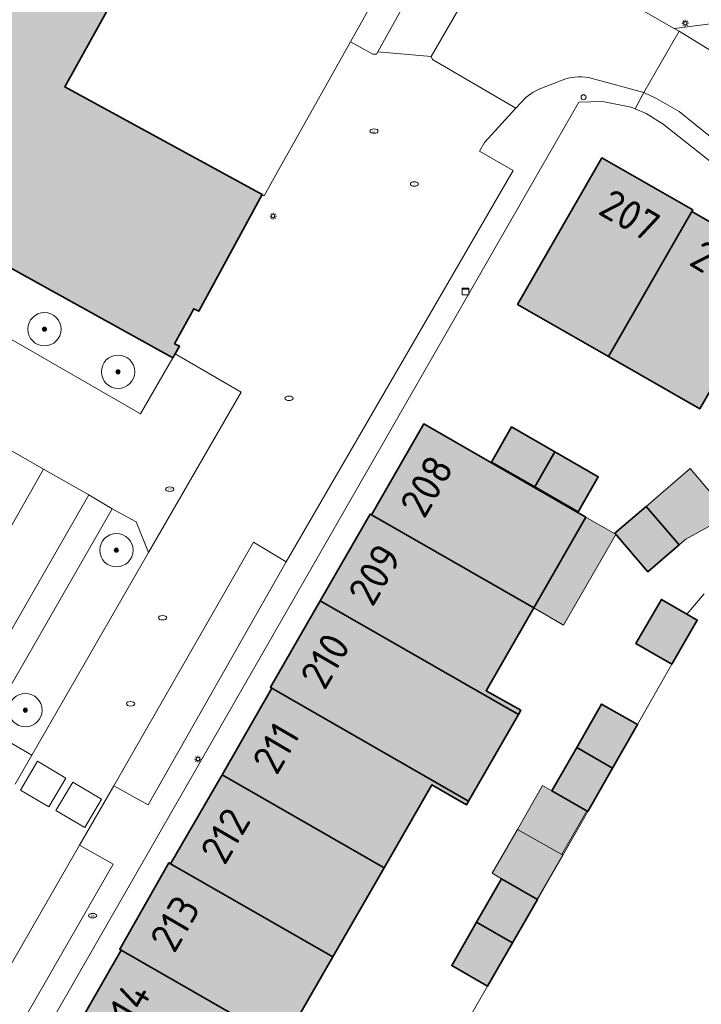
# Model space of a CAD drawing. Header units: metres. Extents: x 125349 to 128236, y 501602 to 503797.
# Tile 52 of 256: x 126538 to 126579, y 501838 to 501897. Entities that reach past the tile are written whole.
import ezdxf
from ezdxf.enums import TextEntityAlignment as Align

# ---------------------------------------------------------------- set-up
doc = ezdxf.new("R2010")
doc.units = ezdxf.units.M
doc.layers.get('0').update_dxf_attribs({"linetype": 'CONTINUOUS'})
for name, color, linetype, lineweight in [('B-WE-GR-BEPLANTING_CULTUUR_BODEMBEDEKKER-GV', 90, 'CONTINUOUS', 18), ('B-WE-GR-BEPLANTING_CULTUUR_HEESTERS-GV', 90, 'CONTINUOUS', 18), ('B-WE-GR-BOOM-S-500', 90, 'CONTINUOUS', 18), ('B-WE-GR-GRAS-GV', 60, 'CONTINUOUS', 13), ('B-WE-IE-MEUBILAIR-S', 7, 'CONTINUOUS', 18), ('B-WE-OG-BEBOUWING-GV', 7, 'CONTINUOUS', 35), ('B-WE-OG-BEBOUWING-T18', 10, 'CONTINUOUS', 18), ('B-WE-OG-BEBOUWING_OVERBOUWING-GV', 7, 'CONTINUOUS', 18), ('B-WE-OG-TERREIN_ERF-GV', 7, 'CONTINUOUS', 18), ('B-WE-VH-GESLOTENVERHARDING_BETON-GV', 10, 'CONTINUOUS', 18), ('B-WE-VH-HALFVERHARDING_GRASBETONSTEEN-GV', 130, 'CONTINUOUS', 18), ('B-WE-VH-OPENVERHARDING_BETONSTRAATSTEEN-GV', 90, 'CONTINUOUS', 18), ('B-WE-VH-OPENVERHARDING_STRAATBAKSTEEN-GV', 90, 'CONTINUOUS', 18)]:
    doc.layers.add(name, color=color, linetype=linetype, lineweight=lineweight)
doc.layers.add('B-WE-OG-BEBOUWING-V', color=7, linetype='CONTINUOUS', lineweight=18, true_color=0xcc646e)
doc.layers.add('B-WE-OG-BEBOUWING_OVERBOUWING-V', color=7, linetype='CONTINUOUS', lineweight=18, true_color=0xcc646e)
doc.styles.add('NLCS-ISO', font='NLCS-ISO.ttf')
doc.styles.add('NLCS-ISO-M1000-T18', font='NLCS-ISO.ttf', dxfattribs={"height": 1.8})

# ---------------------------------------------------------------- blocks, each defined once
blk = doc.blocks.new('SIE-MEUBILAIR_KAST-SO')
for points in [[(-1, 1), (1, 1), (1, 0.84), (-1, 0.84)], [(-1, 0.76), (1, 0.76), (1, -1), (-1, -1)]]:
    blk.add_lwpolyline(points, close=True)
blk = doc.blocks.new('SIE-MEUBILAIR_PAAL_LICHTMAST-SO')
for points in [[(-0.62, 0), (-1, 0)], [(-0.71, 0.71), (-0.44, 0.44)], [(0, 1), (0, 0.62)], [(0.44, 0.44), (0.71, 0.71)], [(1, 0), (0.62, 0)], [(-0.71, -0.71), (-0.44, -0.44)], [(0, -0.62), (0, -1)], [(0.44, -0.44), (0.71, -0.71)]]:
    blk.add_lwpolyline(points)
blk.add_circle((0, 0), 0.5)
blk = doc.blocks.new('SIE-MEUBILAIR_PAAL_AFSLUITPAAL-SO')
blk.add_circle((0, 0), 0.75)
blk = doc.blocks.new('SIE-MEUBILAIR_PUT_DRAINAGEPUT-SO')
blk.add_ellipse((0, 0), major_axis=(1.25, 0), ratio=0.54)
at = {"style": 'NLCS-ISO'}
blk.add_text('dr', height=0.75, dxfattribs=at).set_placement((0.03, 0), align=Align.MIDDLE_CENTER)
blk = doc.blocks.new('SIE-MEUBILAIR_PUT_KOLK-SO')
blk.add_ellipse((0, 0), major_axis=(1.25, 0), ratio=0.54)
blk = doc.blocks.new('SIE-MEUBILAIR_PUT_RIOOLPUT-SO')
blk.add_ellipse((0, 0), major_axis=(1.25, 0), ratio=0.54)
blk = doc.blocks.new('SIE-MEUBILAIR_PUT_BRANDKRAAN-SO')
blk.add_ellipse((0, 0), major_axis=(1.25, 0), ratio=0.54)
at = {"style": 'NLCS-ISO'}
blk.add_text('bk', height=0.75, dxfattribs=at).set_placement((0.03, 0), align=Align.MIDDLE_CENTER)
blk = doc.blocks.new('SGR-BOOM_01-SO')
at = {"linetype": 'ByBlock', "lineweight": 18}
h = blk.add_hatch(color=0, dxfattribs=at)
h.dxf.hatch_style = 1
edge = h.paths.add_edge_path()
edge.add_arc((0, 0), 0.25, 0, 360)
at = {"color": 0, "linetype": 'ByBlock', "lineweight": 18}
for radius in [2, 0.25]:
    blk.add_circle((0, 0), radius, dxfattribs=at)

msp = doc.modelspace()

# ---------------------------------------------------------------- hatches: boundary and pattern name
at = {"layer": 'B-WE-OG-BEBOUWING-V'}
for points in [[(126524.702, 501914.645), (126519.34, 501904.95), (126525.537, 501901.492), (126520.276, 501891.997), (126520.522, 501891.861), (126547.313, 501877.01), (126547.445, 501877.24), (126547.714, 501877.71), (126547.414, 501877.86), (126548.567, 501879.959), (126548.867, 501879.809), (126552.675, 501886.805), (126540.831, 501893.271), (126544.539, 501899.967), (126546.092, 501902.716)], [(126573.458, 501877.092), (126578.461, 501885.792), (126578.515, 501885.887), (126573.052, 501889.014), (126567.997, 501880.214)], [(126573.458, 501877.092), (126578.925, 501873.948), (126583.926, 501882.649), (126578.461, 501885.792)], [(126568.963, 501861.996), (126572.094, 501867.446), (126562.371, 501873.045), (126559.239, 501867.583)], [(126570.237, 501871.369), (126567.632, 501872.86), (126566.425, 501870.751), (126569.029, 501869.26)], [(126570.237, 501871.369), (126569.029, 501869.26), (126571.633, 501867.769), (126572.841, 501869.877)], [(126568.045, 501855.603), (126568.188, 501855.852), (126566.111, 501857.032), (126568.963, 501861.996), (126559.239, 501867.583), (126559.148, 501867.636), (126556.157, 501862.434)], [(126576.696, 501864.927), (126577.691, 501865.78), (126575.708, 501868.094), (126573.825, 501866.481), (126575.807, 501864.166)], [(126565.059, 501850.408), (126568.045, 501855.603), (126556.157, 501862.434), (126553.17, 501857.24), (126553.261, 501857.188)], [(126577.255, 501858.623), (126578.776, 501861.271), (126578.145, 501861.633), (126576.622, 501862.509), (126575.101, 501859.861)], [(126559.986, 501846.403), (126562.845, 501851.372), (126564.926, 501850.176), (126565.059, 501850.408), (126553.261, 501857.188), (126550.264, 501851.989)], [(126571.544, 501853.623), (126573.699, 501852.386), (126575.195, 501854.993), (126573.04, 501856.229)], [(126571.544, 501853.623), (126570.049, 501851.017), (126572.204, 501849.78), (126573.699, 501852.386)], [(126556.909, 501841.055), (126559.986, 501846.403), (126550.264, 501851.989), (126547.183, 501846.644)], [(126553.933, 501835.882), (126556.909, 501841.055), (126547.183, 501846.644), (126547.079, 501846.703), (126544.128, 501841.516), (126544.221, 501841.462)], [(126565.537, 501843.136), (126567.693, 501841.9), (126569.186, 501844.503), (126567.03, 501845.739)], [(126565.537, 501843.136), (126564.045, 501840.532), (126566.2, 501839.296), (126567.693, 501841.9)], [(126550.94, 501830.681), (126553.933, 501835.882), (126544.221, 501841.462), (126541.227, 501836.262)]]:
    msp.add_hatch(color=256, dxfattribs=at).paths.add_polyline_path(points)
at = {"layer": 'B-WE-OG-BEBOUWING_OVERBOUWING-V'}
for points in [[(126575.708, 501868.094), (126577.691, 501865.78), (126578.099, 501866.13), (126579.682, 501867.002), (126579.958, 501867.245), (126580.175, 501867.543), (126580.359, 501868.013), (126578.35, 501870.358)], [(126572.094, 501867.446), (126568.963, 501861.996), (126570.752, 501860.968), (126573.885, 501866.411), (126573.875, 501866.423)], [(126572.146, 501849.813), (126570.049, 501851.017), (126569.495, 501851.332), (126568.001, 501848.7), (126570.657, 501847.192)], [(126570.657, 501847.192), (126568.001, 501848.7), (126566.479, 501846.068), (126567.03, 501845.739), (126569.181, 501844.506), (126570.715, 501847.159)]]:
    msp.add_hatch(color=256, dxfattribs=at).paths.add_polyline_path(points)

# ---------------------------------------------------------------- linework, layer by layer
at = {"layer": 'B-WE-GR-BEPLANTING_CULTUUR_BODEMBEDEKKER-GV', "flags": 128}
msp.add_lwpolyline([(126538.855, 501853.16), (126545.862, 501865.319), (126545.118, 501867.163), (126543.679, 501867.937), (126536.094, 501854.769)], close=True, dxfattribs=at)
at = {"layer": 'B-WE-GR-BEPLANTING_CULTUUR_HEESTERS-GV', "flags": 128}
for points in [[(126562.817, 501895.102), (126566.219, 501900.983), (126563.546, 501902.477), (126559.606, 501895.385)], [(126547.313, 501877.01), (126520.522, 501891.861), (126519.679, 501890.423), (126519.964, 501890.269), (126520.435, 501888.017), (126545.366, 501873.651)], [(126533.755, 501860.108), (126534.253, 501859.81), (126533.856, 501859.135), (126533.658, 501858.781), (126533.252, 501858.053), (126532.731, 501858.353), (126531.994, 501857.049), (126534.661, 501855.524), (126542.268, 501868.786), (126539.553, 501870.322)]]:
    msp.add_lwpolyline(points, close=True, dxfattribs=at)
at = {"layer": 'B-WE-GR-GRAS-GV', "flags": 128}
for points in [[(126635.182, 501831.929), (126638.44, 501840.726), (126629.521, 501853.838), (126624.08, 501860.438), (126615.429, 501872.033), (126596.074, 501891.209), (126587.958, 501898.077), (126579.262, 501903.31), (126577.558, 501900.938), (126575.528, 501897.846), (126577.384, 501896.785)], [(126577.384, 501896.785), (126581.453, 501897.302)]]:
    msp.add_lwpolyline(points, dxfattribs=at)
at = {"layer": 'B-WE-OG-BEBOUWING-GV', "flags": 128}
for points in [[(126524.702, 501914.645), (126519.34, 501904.95), (126525.537, 501901.492), (126520.276, 501891.997), (126520.522, 501891.861), (126547.313, 501877.01), (126547.445, 501877.24), (126547.714, 501877.71), (126547.414, 501877.86), (126548.567, 501879.959), (126548.867, 501879.809), (126552.675, 501886.805), (126540.831, 501893.271), (126544.539, 501899.967), (126546.092, 501902.716)], [(126573.458, 501877.092), (126578.461, 501885.792), (126578.515, 501885.887), (126573.052, 501889.014), (126567.997, 501880.214)], [(126573.458, 501877.092), (126578.925, 501873.948), (126583.926, 501882.649), (126578.461, 501885.792)], [(126568.963, 501861.996), (126572.094, 501867.446), (126562.371, 501873.045), (126559.239, 501867.583)], [(126570.237, 501871.369), (126567.632, 501872.86), (126566.425, 501870.751), (126569.029, 501869.26)], [(126570.237, 501871.369), (126569.029, 501869.26), (126571.633, 501867.769), (126572.841, 501869.877)], [(126568.045, 501855.603), (126568.188, 501855.852), (126566.111, 501857.032), (126568.963, 501861.996), (126559.239, 501867.583), (126559.148, 501867.636), (126556.157, 501862.434)], [(126576.696, 501864.927), (126577.691, 501865.78), (126575.708, 501868.094), (126573.825, 501866.481), (126575.807, 501864.166)], [(126565.059, 501850.408), (126568.045, 501855.603), (126556.157, 501862.434), (126553.17, 501857.24), (126553.261, 501857.188)], [(126577.255, 501858.623), (126578.776, 501861.271), (126578.145, 501861.633), (126576.622, 501862.509), (126575.101, 501859.861)], [(126559.986, 501846.403), (126562.845, 501851.372), (126564.926, 501850.176), (126565.059, 501850.408), (126553.261, 501857.188), (126550.264, 501851.989)], [(126571.544, 501853.623), (126573.699, 501852.386), (126575.195, 501854.993), (126573.04, 501856.229)], [(126571.544, 501853.623), (126570.049, 501851.017), (126572.204, 501849.78), (126573.699, 501852.386)], [(126556.909, 501841.055), (126559.986, 501846.403), (126550.264, 501851.989), (126547.183, 501846.644)], [(126553.933, 501835.882), (126556.909, 501841.055), (126547.183, 501846.644), (126547.079, 501846.703), (126544.128, 501841.516), (126544.221, 501841.462)], [(126565.537, 501843.136), (126567.693, 501841.9), (126569.186, 501844.503), (126567.03, 501845.739)], [(126565.537, 501843.136), (126564.045, 501840.532), (126566.2, 501839.296), (126567.693, 501841.9)], [(126550.94, 501830.681), (126553.933, 501835.882), (126544.221, 501841.462), (126541.227, 501836.262)]]:
    msp.add_lwpolyline(points, close=True, dxfattribs=at)
at = {"layer": 'B-WE-OG-BEBOUWING_OVERBOUWING-GV', "flags": 128}
for points in [[(126575.708, 501868.094), (126577.691, 501865.78), (126578.099, 501866.13), (126579.682, 501867.002), (126579.958, 501867.245), (126580.175, 501867.543), (126580.359, 501868.013), (126578.35, 501870.358)], [(126572.094, 501867.446), (126568.963, 501861.996), (126570.752, 501860.968), (126573.885, 501866.411), (126573.875, 501866.423)], [(126572.146, 501849.813), (126570.049, 501851.017), (126569.495, 501851.332), (126568.001, 501848.7), (126570.657, 501847.192)], [(126570.657, 501847.192), (126568.001, 501848.7), (126566.479, 501846.068), (126567.03, 501845.739), (126569.181, 501844.506), (126570.715, 501847.159)]]:
    msp.add_lwpolyline(points, close=True, dxfattribs=at)
at = {"layer": 'B-WE-OG-TERREIN_ERF-GV', "flags": 128}
for points in [[(126524.702, 501914.645), (126546.092, 501902.716), (126544.539, 501899.967), (126540.831, 501893.271), (126552.675, 501886.805), (126552.798, 501886.738), (126553.601, 501888.171), (126557.968, 501895.987), (126563.026, 501905.043), (126566.507, 501911.427), (126560.289, 501915.968), (126554.022, 501920.322), (126549.131, 501923.471), (126534.509, 501932.561), (126525.214, 501915.845), (126524.587, 501914.709)], [(126573.458, 501877.092), (126567.997, 501880.214), (126573.052, 501889.014), (126578.515, 501885.887), (126578.461, 501885.792), (126583.926, 501882.649), (126578.925, 501873.948)], [(126569.029, 501869.26), (126566.425, 501870.751), (126567.632, 501872.86), (126570.237, 501871.369), (126572.841, 501869.877), (126571.633, 501867.769)], [(126576.696, 501864.927), (126575.807, 501864.166), (126573.825, 501866.481), (126575.708, 501868.094), (126577.691, 501865.78)]]:
    msp.add_lwpolyline(points, close=True, dxfattribs=at)
for points in [[(126579.994, 501888.451), (126576.729, 501891.038), (126575.711, 501891.675), (126575.053, 501891.953), (126574.817, 501892.052), (126573.085, 501892.403), (126571.675, 501892.356), (126568.916, 501887.548), (126527.837, 501815.944)], [(126541.227, 501836.262), (126544.221, 501841.462), (126544.128, 501841.516), (126547.079, 501846.703), (126547.183, 501846.644), (126550.264, 501851.989), (126553.261, 501857.188), (126553.17, 501857.24), (126556.157, 501862.434), (126559.148, 501867.636), (126559.239, 501867.583), (126562.371, 501873.045), (126572.094, 501867.446), (126568.963, 501861.996), (126566.111, 501857.032), (126568.188, 501855.852), (126568.045, 501855.603), (126565.059, 501850.408), (126564.926, 501850.176), (126562.845, 501851.372), (126559.986, 501846.403), (126556.909, 501841.055), (126553.933, 501835.882)], [(126563.18, 501834.04), (126566.2, 501839.296), (126564.045, 501840.532), (126565.537, 501843.136), (126567.03, 501845.739), (126569.186, 501844.503), (126572.204, 501849.78), (126570.049, 501851.017), (126571.544, 501853.623), (126573.04, 501856.229), (126575.195, 501854.993), (126577.255, 501858.623), (126575.101, 501859.861), (126576.622, 501862.509), (126578.145, 501861.633), (126579.201, 501862.848)], [(126579.201, 501862.848), (126578.145, 501861.633), (126578.776, 501861.271), (126577.255, 501858.623), (126575.195, 501854.993), (126573.699, 501852.386), (126572.204, 501849.78), (126569.186, 501844.503), (126567.693, 501841.9), (126566.2, 501839.296), (126563.18, 501834.04)]]:
    msp.add_lwpolyline(points, dxfattribs=at)
at = {"layer": 'B-WE-VH-GESLOTENVERHARDING_BETON-GV', "flags": 128}
for points in [[(126539.19, 501852.802), (126538.165, 501851.066), (126539.878, 501850.054), (126540.903, 501851.79)], [(126541.305, 501851.535), (126540.303, 501849.834), (126542.031, 501848.815), (126543.034, 501850.516)]]:
    msp.add_lwpolyline(points, close=True, dxfattribs=at)
at = {"layer": 'B-WE-VH-HALFVERHARDING_GRASBETONSTEEN-GV', "flags": 128}
for points in [[(126581.453, 501897.302), (126577.384, 501896.785)], [(126577.384, 501896.785), (126577.685, 501896.615)], [(126577.685, 501896.615), (126579.572, 501895.464)]]:
    msp.add_lwpolyline(points, dxfattribs=at)
for points in [[(126531.994, 501857.049), (126532.731, 501858.353), (126533.132, 501859.062), (126533.343, 501859.416), (126533.755, 501860.108), (126539.553, 501870.322), (126535.18, 501872.833), (126527.664, 501859.73)], [(126543.771, 501851.329), (126545.824, 501850.176), (126554.104, 501864.766), (126552.146, 501865.954)], [(126525.206, 501819.055), (126527.244, 501817.925), (126543.741, 501846.622), (126541.715, 501847.765)]]:
    msp.add_lwpolyline(points, close=True, dxfattribs=at)
at = {"layer": 'B-WE-VH-OPENVERHARDING_BETONSTRAATSTEEN-GV', "flags": 128}
for points in [[(126559.606, 501895.385), (126559.534, 501895.227), (126559.308, 501895.238), (126557.968, 501895.987), (126553.601, 501888.171), (126552.798, 501886.738), (126552.675, 501886.805), (126548.867, 501879.809), (126548.567, 501879.959), (126547.414, 501877.86), (126547.714, 501877.71), (126547.445, 501877.24), (126551.411, 501874.95), (126545.862, 501865.319), (126538.855, 501853.16), (126537.855, 501851.424)], [(126514.875, 501801.048), (126525.206, 501819.055), (126541.715, 501847.765), (126543.771, 501851.329), (126552.146, 501865.954), (126554.104, 501864.766), (126567.729, 501888.257), (126565.719, 501889.42), (126566.017, 501889.932), (126567.898, 501892), (126562.897, 501894.914), (126562.817, 501895.102), (126559.606, 501895.385)]]:
    msp.add_lwpolyline(points, dxfattribs=at)
for points in [[(126539.19, 501852.802), (126540.903, 501851.79), (126539.878, 501850.054), (126538.165, 501851.066)], [(126541.305, 501851.535), (126543.034, 501850.516), (126542.031, 501848.815), (126540.303, 501849.834)]]:
    msp.add_lwpolyline(points, close=True, dxfattribs=at)
at = {"layer": 'B-WE-VH-OPENVERHARDING_STRAATBAKSTEEN-GV', "flags": 128}
msp.add_lwpolyline([(126559.606, 501895.385), (126563.546, 501902.477), (126566.219, 501900.983), (126567.179, 501902.648), (126563.026, 501905.043), (126557.968, 501895.987), (126559.308, 501895.238), (126559.534, 501895.227)], close=True, dxfattribs=at)
for points in [[(126574.522, 501898.398), (126574.146, 501898.602), (126567.179, 501902.648), (126566.219, 501900.983), (126562.817, 501895.102), (126562.897, 501894.914), (126567.898, 501892)], [(126572.462, 501893.785), (126575.573, 501892.936), (126577.685, 501896.615), (126577.384, 501896.785), (126575.528, 501897.846), (126575.273, 501897.992), (126574.522, 501898.398)], [(126579.572, 501895.464), (126577.685, 501896.615), (126575.573, 501892.936)], [(126570.829, 501893.728), (126569.338, 501893.164), (126568.928, 501892.95), (126568.52, 501892.651), (126568.168, 501892.297), (126567.898, 501892), (126566.017, 501889.932), (126565.719, 501889.42), (126567.729, 501888.257), (126554.104, 501864.766), (126545.824, 501850.176), (126543.771, 501851.329), (126541.715, 501847.765), (126543.741, 501846.622), (126527.244, 501817.925), (126525.206, 501819.055)], [(126567.898, 501892), (126568.168, 501892.297), (126568.52, 501892.651), (126568.928, 501892.95), (126569.338, 501893.164), (126570.829, 501893.728)], [(126575.573, 501892.936), (126572.462, 501893.785)], [(126576.344, 501765.077), (126573.504, 501766.636), (126572.094, 501767.432), (126517.263, 501797.512), (126527.083, 501814.629), (126527.837, 501815.944), (126568.916, 501887.548), (126571.675, 501892.356), (126573.085, 501892.403), (126574.817, 501892.052), (126575.053, 501891.953), (126575.573, 501892.936)], [(126580.518, 501889.508), (126577.69, 501891.802), (126576.299, 501892.594), (126575.573, 501892.936), (126575.053, 501891.953), (126575.711, 501891.675), (126576.729, 501891.038), (126579.994, 501888.451), (126581.474, 501887.252), (126589.227, 501879.917), (126617.137, 501848.325), (126618.03, 501849.105)], [(126575.573, 501892.936), (126576.299, 501892.594), (126577.69, 501891.802), (126580.518, 501889.508)], [(126535.18, 501872.833), (126539.553, 501870.322), (126542.268, 501868.786), (126543.679, 501867.937), (126545.118, 501867.163), (126545.862, 501865.319), (126551.411, 501874.95), (126547.445, 501877.24), (126547.313, 501877.01), (126545.366, 501873.651), (126520.435, 501888.017)], [(126537.855, 501851.424), (126538.855, 501853.16), (126536.094, 501854.769), (126543.679, 501867.937), (126542.268, 501868.786), (126534.661, 501855.524)]]:
    msp.add_lwpolyline(points, dxfattribs=at)
at = {"layer": 'B-WE-VH-OPENVERHARDING_STRAATBAKSTEEN-GV'}
msp.add_lwpolyline([(126572.462, 501893.785, 0.15004), (126570.829, 501893.728)], format="xyb", dxfattribs=at)

# ---------------------------------------------------------------- block references
at = {"layer": 'B-WE-GR-BOOM-S-500', "xscale": 0.5, "yscale": 0.5, "zscale": 0.5}
for p in [(126539.613, 501878.729), (126544.028, 501876.174), (126543.926, 501865.462), (126538.468, 501855.863)]:
    msp.add_blockref('SGR-BOOM_01-SO', p, dxfattribs=at)
at = {"layer": 'B-WE-IE-MEUBILAIR-S', "xscale": 0.2, "yscale": 0.2, "zscale": 0.2}
for name, p in [('SIE-MEUBILAIR_PAAL_LICHTMAST-SO', (126578.055, 501897.094)), ('SIE-MEUBILAIR_PAAL_AFSLUITPAAL-SO', (126571.952, 501892.648)), ('SIE-MEUBILAIR_PUT_DRAINAGEPUT-SO', (126559.39, 501890.62)), ('SIE-MEUBILAIR_PUT_KOLK-SO', (126561.804, 501887.448)), ('SIE-MEUBILAIR_PAAL_LICHTMAST-SO', (126553.332, 501885.521)), ('SIE-MEUBILAIR_KAST-SO', (126564.877, 501880.984)), ('SIE-MEUBILAIR_PUT_KOLK-SO', (126554.284, 501874.578)), ('SIE-MEUBILAIR_PUT_DRAINAGEPUT-SO', (126547.131, 501869.124)), ('SIE-MEUBILAIR_PUT_KOLK-SO', (126546.694, 501861.409)), ('SIE-MEUBILAIR_PUT_RIOOLPUT-SO', (126544.777, 501856.246)), ('SIE-MEUBILAIR_PAAL_LICHTMAST-SO', (126548.814, 501852.924)), ('SIE-MEUBILAIR_PUT_BRANDKRAAN-SO', (126542.503, 501843.523))]:
    msp.add_blockref(name, p, dxfattribs=at)

# ---------------------------------------------------------------- texts
at = {"layer": 'B-WE-OG-BEBOUWING-T18', "style": 'NLCS-ISO-M1000-T18'}
for s, rotation, p in [('207', 329.7, (126574.731, 501885.573)), ('206', 329.3, (126580.203, 501882.483)), ('208', 59.7, (126562.535, 501869.311)), ('209', 59.7, (126559.428, 501864.004)), ('210', 59.7, (126556.451, 501858.829)), ('211', 59.7, (126553.495, 501853.59)), ('212', 59.7, (126550.457, 501848.319)), ('213', 59.7, (126547.437, 501843.058)), ('214', 59.7, (126544.458, 501837.865))]:
    msp.add_text(s, height=1.8, rotation=rotation, dxfattribs=at).set_placement(p, align=Align.MIDDLE)

doc.saveas('drawing.dxf')
